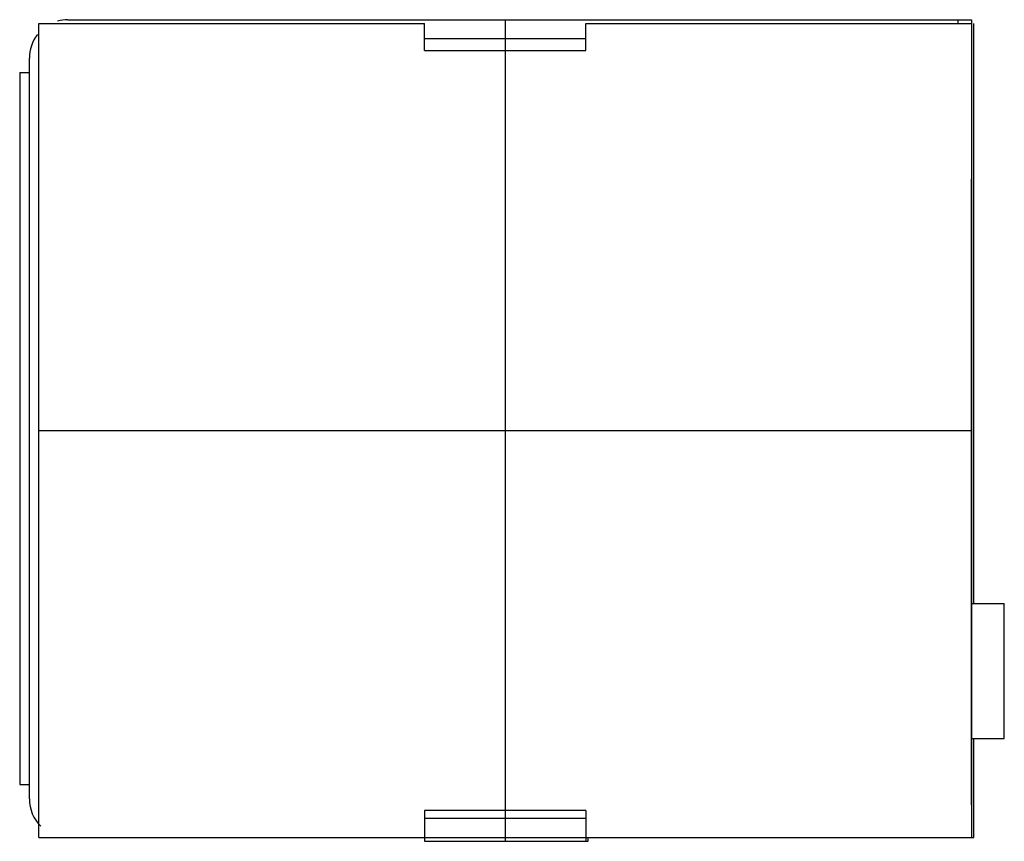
# Model space of a CAD drawing. Header units: millimetres. Extents: x 7.3 to 58.5, y 24.4 to 67.1.
import ezdxf

# ---------------------------------------------------------------- set-up
doc = ezdxf.new("R2010")
doc.units = ezdxf.units.MM
doc.header["$LTSCALE"] = 5.967152
doc.layers.get('0').update_dxf_attribs({"linetype": 'CONTINUOUS'})
doc.layers.add('INTFCLR_4669', color=7, linetype='CONTINUOUS')

msp = doc.modelspace()

# ---------------------------------------------------------------- linework, layer by layer
at = {"color": 7}
for p, q in [((9.826, 67.121), (56.826, 67.121)), ((56.126, 66.921), (56.126, 67.121)), ((56.826, 67.121), (56.826, 66.121)), ((8.316, 24.621), (8.316, 66.921)), ((8.316, 66.921), (28.366, 66.921)), ((28.366, 65.521), (28.366, 66.921)), ((36.766, 65.521), (36.766, 66.921)), ((36.766, 66.921), (56.816, 66.921)), ((56.816, 66.921), (56.816, 24.621)), ((56.936, 36.771), (56.936, 66.921)), ((36.766, 66.121), (28.366, 66.121)), ((7.826, 26.621), (7.826, 65.121)), ((28.366, 65.521), (36.766, 65.521)), ((7.321, 64.371), (7.321, 27.371)), ((7.321, 64.371), (7.826, 64.371)), ((56.826, 26.321), (56.826, 58.771)), ((56.826, 55.121), (56.816, 55.121)), ((56.826, 36.771), (58.526, 36.771)), ((58.526, 29.771), (58.526, 36.771)), ((56.826, 29.771), (58.526, 29.771)), ((56.936, 24.621), (56.936, 29.771)), ((7.321, 27.371), (7.826, 27.371)), ((56.816, 26.321), (56.826, 26.321)), ((36.766, 26.021), (28.366, 26.021)), ((28.366, 26.021), (28.366, 24.421)), ((28.366, 25.621), (36.766, 25.621)), ((36.766, 26.021), (36.766, 24.421)), ((8.316, 24.621), (56.936, 24.621)), ((36.886, 24.421), (36.886, 24.621)), ((28.366, 24.421), (36.886, 24.421))]:
    msp.add_line(p, q, dxfattribs=at)
for centre, radius, start, end in [((9.826, 65.121), 2, 90, 105.6903), ((9.826, 65.121), 2, 142.2691, 180), ((52.826, 58.771), 4, 0, 0.7702), ((9.826, 26.621), 2, 180, 225)]:
    msp.add_arc(centre, radius, start, end, dxfattribs=at)
at = {"layer": 'INTFCLR_4669', "color": 7, "true_color": 0x37005f}
for p, q in [((32.566, 67.121), (32.566, 24.421)), ((8.316, 45.771), (56.816, 45.771))]:
    msp.add_line(p, q, dxfattribs=at)

doc.saveas('drawing.dxf')
